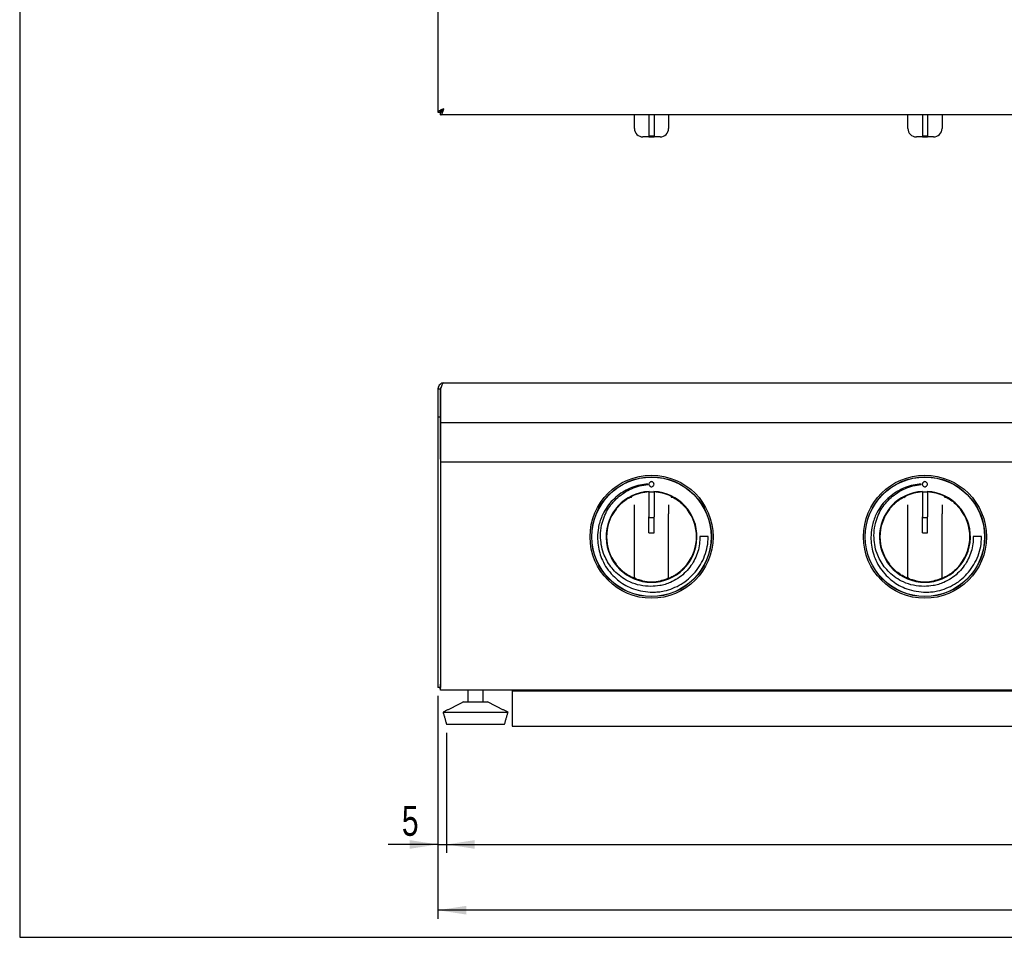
# Model space of a CAD drawing. Extents: x 24 to 2074, y 25 to 1460.
# Tile 1 of 4: x 24 to 600, y 25 to 562. Entities that reach past the tile are written whole.
import ezdxf

# ---------------------------------------------------------------- set-up
doc = ezdxf.new("R2010")
doc.units = 0
doc.layers.get('0').update_dxf_attribs({"linetype": 'CONTINUOUS'})
doc.layers.add('SLD-0', color=179, linetype='CONTINUOUS')
doc.styles.add('SLDTEXTSTYLE2', font='TXT', dxfattribs={"width": 0.75})
doc.dimstyles.new('SLDDIMSTYLE0', dxfattribs={"dimtxt": 17.5, "dimasz": 16.51, "dimexe": 0, "dimexo": 0.0625, "dimgap": 4.375, "dimtad": 1, "dimdec": 1, "dimrnd": 1e-09, "dimzin": 12, "dimtxsty": 'SLDTEXTSTYLE2', "dimsah": 1, "dimcen": 0.09, "dimazin": 3, "dimtfac": 1, "dimtdec": 1, "dimtofl": 0, "dimtmove": 0, "dimatfit": 3, "dimtolj": 1, "dimtzin": 12})
doc.dimstyles.new('SLDDIMSTYLE1', dxfattribs={"dimtxt": 17.5, "dimasz": 16.51, "dimexe": 0, "dimexo": 0.0625, "dimgap": 4.375, "dimtad": 1, "dimdec": 1, "dimrnd": 1e-09, "dimzin": 12, "dimtxsty": 'SLDTEXTSTYLE2', "dimsah": 1, "dimcen": 0.09, "dimazin": 3, "dimtfac": 1, "dimtdec": 1, "dimtofl": 0, "dimtmove": 0, "dimatfit": 3, "dimtolj": 1, "dimtzin": 12})

# ---------------------------------------------------------------- blocks, each defined once
blk = doc.blocks.new('*D3')
at = {"layer": 'SLD-0'}
for p, q in [((268.79, 166.17), (268.79, 74.32)), ((273.79, 144.67), (273.79, 74.32)), ((268.79, 79.32), (239.74, 79.32)), ((268.79, 79.32), (273.79, 79.32)), ((273.79, 79.32), (305.54, 79.32))]:
    blk.add_line(p, q, dxfattribs=at)
for points in [[(268.79, 79.32), (252.28, 81.86), (252.28, 76.78)], [(273.79, 79.32), (290.3, 76.78), (290.3, 81.86)]]:
    blk.add_solid(points, dxfattribs=at)
at = {"layer": 'SLD-0', "insert": (247.68, 101.88), "char_height": 17.5, "attachment_point": 1, "style": 'SLDTEXTSTYLE2'}
blk.add_mtext('5', dxfattribs=at)
blk = doc.blocks.new('*D4')
at = {"layer": 'SLD-0'}
for p, q in [((273.79, 144.67), (273.79, 74.32)), ((1063.79, 144.67), (1063.79, 74.32)), ((273.79, 79.32), (1063.79, 79.32))]:
    blk.add_line(p, q, dxfattribs=at)
for points in [[(273.79, 79.32), (290.3, 76.78), (290.3, 81.86)], [(1063.79, 79.32), (1047.28, 81.86), (1047.28, 76.78)]]:
    blk.add_solid(points, dxfattribs=at)
at = {"layer": 'SLD-0', "insert": (649.39, 101.88), "char_height": 17.5, "attachment_point": 1, "style": 'SLDTEXTSTYLE2'}
blk.add_mtext('790', dxfattribs=at)
blk = doc.blocks.new('*D6')
at = {"layer": 'SLD-0'}
for p, q in [((268.79, 166.17), (268.79, 35.85)), ((1068.79, 166.17), (1068.79, 35.85)), ((1068.79, 40.85), (268.79, 40.85))]:
    blk.add_line(p, q, dxfattribs=at)
for points in [[(268.79, 40.85), (285.3, 38.31), (285.3, 43.39)], [(1068.79, 40.85), (1052.28, 43.39), (1052.28, 38.31)]]:
    blk.add_solid(points, dxfattribs=at)
at = {"layer": 'SLD-0', "insert": (649.39, 63.41), "char_height": 17.5, "attachment_point": 1, "style": 'SLDTEXTSTYLE2'}
blk.add_mtext('800', dxfattribs=at)

msp = doc.modelspace()

# ---------------------------------------------------------------- linework, layer by layer
at = {"color": 7, "linetype": 'CONTINUOUS'}
for p, q in [((24, 1460), (24, 25)), ((268.79, 1304.6), (268.79, 507.74)), ((268.79, 507.74), (270.29, 507.74)), ((268.79, 507.74), (268.79, 507.67)), ((270.29, 507.67), (268.79, 507.67)), ((270.36, 506.17), (270.36, 507.67)), ((1067.22, 506.17), (270.36, 506.17)), ((383.79, 498.25), (383.79, 506.17)), ((392.29, 506.17), (392.29, 493.7)), ((395.29, 506.17), (395.29, 493.7)), ((403.79, 506.17), (403.79, 498.25)), ((543.79, 498.25), (543.79, 506.17)), ((552.29, 506.17), (552.29, 493.7)), ((555.29, 506.17), (555.29, 493.7)), ((563.79, 506.17), (563.79, 498.25)), ((392.29, 493.25), (388.79, 493.25)), ((392.29, 493.25), (392.29, 493.7)), ((395.29, 493.62), (392.29, 493.62)), ((395.29, 493.44), (392.29, 493.44)), ((392.29, 493.25), (395.29, 493.25)), ((395.29, 493.25), (395.29, 493.7)), ((398.79, 493.25), (395.29, 493.25)), ((552.29, 493.25), (548.79, 493.25)), ((552.29, 493.25), (552.29, 493.7)), ((555.29, 493.62), (552.29, 493.62)), ((555.29, 493.44), (552.29, 493.44)), ((552.29, 493.25), (555.29, 493.25)), ((555.29, 493.25), (555.29, 493.7)), ((558.79, 493.25), (555.29, 493.25)), ((268.79, 345.82), (270.29, 345.82)), ((268.79, 345.82), (268.79, 329.32)), ((270.29, 345.82), (270.29, 329.32)), ((270.36, 326.27), (270.36, 345.82)), ((272.29, 349.32), (1065.29, 349.32)), ((268.79, 329.32), (268.79, 326.27)), ((270.29, 329.32), (268.79, 329.32)), ((270.29, 329.32), (270.29, 326.27)), ((268.79, 326.27), (268.79, 324.86)), ((268.79, 324.86), (268.79, 305.69)), ((270.29, 326.27), (270.29, 324.86)), ((270.29, 324.86), (270.29, 305.69)), ((270.36, 323.8), (270.36, 326.27)), ((270.36, 326.27), (1067.22, 326.27)), ((270.36, 304.63), (270.36, 323.8)), ((268.79, 305.69), (268.79, 303.22)), ((270.29, 305.69), (270.29, 303.22)), ((268.79, 303.22), (268.79, 171.17)), ((270.29, 303.22), (270.29, 171.17)), ((270.36, 304.63), (270.36, 303.22)), ((270.36, 303.22), (270.36, 173.17)), ((270.36, 303.22), (1067.22, 303.22)), ((392.29, 285.58), (392.29, 270.92)), ((395.29, 285.44), (392.29, 285.44)), ((392.39, 285.44), (392.39, 285.88)), ((395.19, 285.88), (395.19, 285.44)), ((395.29, 285.58), (395.29, 270.92)), ((552.29, 285.58), (552.29, 270.92)), ((555.29, 285.44), (552.29, 285.44)), ((552.39, 285.44), (552.39, 285.88)), ((555.19, 285.88), (555.19, 285.44)), ((555.29, 285.58), (555.29, 270.92)), ((383.79, 272.69), (383.79, 277.91)), ((403.79, 277.91), (403.79, 272.69)), ((543.79, 272.69), (543.79, 277.91)), ((563.79, 277.91), (563.79, 272.69)), ((383.79, 235.68), (383.79, 272.69)), ((392.29, 270.08), (392.29, 270.92)), ((395.29, 270.08), (395.29, 270.92)), ((403.79, 235.68), (403.79, 272.69)), ((543.79, 235.68), (543.79, 272.69)), ((552.29, 270.08), (552.29, 270.92)), ((555.29, 270.08), (555.29, 270.92)), ((563.79, 235.68), (563.79, 272.69)), ((395.29, 270.47), (392.29, 270.47)), ((392.29, 261.67), (392.29, 270.08)), ((395.29, 261.67), (395.29, 270.08)), ((555.29, 270.47), (552.29, 270.47)), ((552.29, 261.67), (552.29, 270.08)), ((555.29, 261.67), (555.29, 270.08)), ((392.29, 261.67), (395.29, 261.67)), ((422.05, 259.41), (422.05, 259.32)), ((426.99, 259.41), (422.05, 259.41)), ((426.99, 259.32), (426.99, 259.41)), ((552.29, 261.67), (555.29, 261.67)), ((582.05, 259.41), (582.05, 259.32)), ((586.99, 259.41), (582.05, 259.41)), ((586.99, 259.32), (586.99, 259.41)), ((270.36, 169.67), (270.36, 173.17)), ((270.29, 171.17), (268.79, 171.17)), ((1067.22, 169.67), (270.36, 169.67)), ((312.29, 169.67), (312.29, 168.97)), ((312.29, 168.97), (312.29, 168.33)), ((312.29, 168.33), (312.29, 156.18)), ((328.79, 169.48), (324.59, 169.48)), ((328.79, 168.98), (324.59, 168.98)), ((332.99, 169.48), (328.79, 169.48)), ((332.99, 168.98), (328.79, 168.98)), ((283.79, 162.67), (297.79, 162.67)), ((271.79, 156.67), (309.79, 156.67)), ((312.29, 156.18), (312.29, 148.53)), ((273.79, 149.67), (307.79, 149.67)), ((312.29, 148.53), (312.29, 148.47)), ((24, 25), (2074, 25))]:
    msp.add_line(p, q, dxfattribs=at)
at = {"color": 7, "linetype": 'CONTINUOUS', "flags": 128}
for points in [[(272.29, 509.67), (272.29, 509.67)], [(270.29, 173.17), (270.32, 172.78), (270.36, 172.64)]]:
    msp.add_lwpolyline(points, dxfattribs=at)
at = {"color": 7, "linetype": 'CONTINUOUS'}
for centre, radius in [((393.79, 259.32), 36), ((393.79, 259.32), 35), ((393.79, 259.32), 34.9), ((553.79, 259.32), 36), ((553.79, 259.32), 35), ((553.79, 259.32), 34.9)]:
    msp.add_circle(centre, radius, dxfattribs=at)
for centre, radius, start, end in [((388.79, 498.25), 5, 180, 270), ((398.79, 498.25), 5, 270, 0), ((548.79, 498.25), 5, 180, 270), ((558.79, 498.25), 5, 270, 0), ((393.79, 259.32), 26.6, 93.01696, 86.98304), ((393.79, 259.32), 26.3, 93.26959, 115.33058), ((393.79, 259.32), 26.3, 64.66942, 86.73041), ((553.79, 259.32), 26.6, 93.01696, 86.98304), ((553.79, 259.32), 26.3, 93.26959, 115.33058), ((553.79, 259.32), 26.3, 64.66942, 86.73041), ((393.79, 259.32), 26.3, 142.23356, 217.76644), ((393.79, 259.32), 26.3, 322.23356, 37.76644), ((553.79, 259.32), 26.3, 142.23356, 217.76644), ((553.79, 259.32), 26.3, 322.23356, 37.76644), ((384.79, 235.68), 1, 180, 249.16173), ((393.79, 259.32), 26.3, 258.60169, 281.39831), ((402.79, 235.68), 1, 290.83827, 0), ((544.79, 235.68), 1, 180, 249.16173), ((553.79, 259.32), 26.3, 258.60169, 281.39831), ((562.79, 235.68), 1, 290.83827, 0), ((272.29, 173.17), 3.5, 214.8499, 236.54887)]:
    msp.add_arc(centre, radius, start, end, dxfattribs=at)
for points, knots in [([(272.29, 509.67), (271.87, 509.53), (271.03, 509.23), (269.94, 508.8), (269.15, 508.36), (268.82, 508.01), (268.79, 507.8), (268.79, 507.74)], [0, 0, 0, 0, 0.227566, 0.455186, 0.68281, 0.910433, 1, 1, 1, 1]), ([(272.29, 509.67), (272.07, 509.54), (271.58, 509.24), (270.92, 508.78), (270.44, 508.3), (270.29, 507.95), (270.29, 507.77), (270.29, 507.74)], [0, 0, 0, 0, 0.210183, 0.462316, 0.714547, 0.966778, 1, 1, 1, 1]), ([(270.36, 506.17), (270.5, 506.22), (270.8, 506.3), (271.24, 506.98), (271.67, 507.96), (272.03, 508.93), (272.23, 509.51), (272.29, 509.67)], [0, 0, 0, 0, 0.227561, 0.455183, 0.682809, 0.910432, 1, 1, 1, 1]), ([(270.36, 507.67), (270.49, 507.7), (270.79, 507.74), (271.25, 508.14), (271.74, 508.78), (272.08, 509.34), (272.26, 509.64), (272.29, 509.67)], [0, 0, 0, 0, 0.210178, 0.462313, 0.714542, 0.966775, 1, 1, 1, 1]), ([(272.29, 349.32), (271.87, 349.28), (271.03, 349.19), (269.94, 348.51), (269.15, 347.53), (268.82, 346.56), (268.79, 345.98), (268.79, 345.82)], [0, 0, 0, 0, 0.227566, 0.455186, 0.68281, 0.910433, 1, 1, 1, 1]), ([(270.85, 347.17), (270.71, 347.02), (270.4, 346.66), (270.29, 346.15), (270.29, 345.86), (270.29, 345.82)], [0, 0, 0, 0, 0.402846, 0.930502, 1, 1, 1, 1]), ([(270.36, 345.82), (270.5, 346.24), (270.8, 347.07), (271.24, 348.17), (271.67, 348.96), (272.03, 349.29), (272.23, 349.31), (272.29, 349.32)], [0, 0, 0, 0, 0.227561, 0.455183, 0.682809, 0.910432, 1, 1, 1, 1]), ([(391.67, 290.12), (390.07, 289.97), (386.88, 289.67), (382.26, 288.23), (377.89, 286.16), (373.81, 283.4), (370.16, 279.98), (366.98, 275.96), (365.5, 272.89), (364.76, 271.35)], [0, 0, 0, 0, 0.139027, 0.278187, 0.417748, 0.557677, 0.704541, 0.851788, 1, 1, 1, 1]), ([(366.02, 270.82), (366.65, 272.25), (367.9, 275.12), (370.66, 278.94), (373.93, 282.33), (377.75, 285.23), (382.05, 287.54), (386.74, 289.23), (390.03, 289.65), (391.67, 289.87)], [0, 0, 0, 0, 0.139215, 0.278391, 0.417954, 0.557935, 0.704884, 0.85212, 1, 1, 1, 1]), ([(391.66, 290.06), (391.67, 290.07), (391.67, 290.09), (391.67, 290.11), (391.67, 290.12)], [0, 0, 0, 0, 0.561854, 1, 1, 1, 1]), ([(391.67, 289.87), (391.67, 289.91), (391.67, 289.97), (391.67, 290.04), (391.66, 290.06)], [0, 0, 0, 0, 0.557929, 1, 1, 1, 1]), ([(395.24, 290.07), (395.22, 290.27), (395.17, 290.66), (394.83, 291.15), (394.34, 291.48), (393.75, 291.6), (393.16, 291.48), (392.67, 291.15), (392.33, 290.66), (392.28, 290.27), (392.26, 290.07)], [0, 0, 0, 0, 0.127198, 0.24999, 0.372784, 0.500014, 0.627187, 0.749987, 0.872797, 1, 1, 1, 1]), ([(392.26, 290.07), (392.28, 289.87), (392.33, 289.48), (392.67, 288.99), (393.16, 288.66), (393.75, 288.54), (394.34, 288.66), (394.83, 288.99), (395.17, 289.48), (395.22, 289.87), (395.24, 290.07)], [0, 0, 0, 0, 0.127204, 0.250013, 0.372812, 0.499986, 0.627216, 0.75001, 0.872801, 1, 1, 1, 1]), ([(551.67, 290.12), (550.07, 289.97), (546.88, 289.67), (542.26, 288.23), (537.89, 286.16), (533.81, 283.4), (530.16, 279.98), (526.98, 275.96), (525.5, 272.89), (524.76, 271.35)], [0, 0, 0, 0, 0.139026, 0.278187, 0.417749, 0.557677, 0.704541, 0.851788, 1, 1, 1, 1]), ([(526.02, 270.82), (526.65, 272.25), (527.9, 275.12), (530.66, 278.94), (533.93, 282.33), (537.75, 285.23), (542.05, 287.54), (546.74, 289.23), (550.03, 289.65), (551.67, 289.87)], [0, 0, 0, 0, 0.139215, 0.278391, 0.417954, 0.557935, 0.704884, 0.85212, 1, 1, 1, 1]), ([(551.66, 290.06), (551.67, 290.07), (551.67, 290.09), (551.67, 290.11), (551.67, 290.12)], [0, 0, 0, 0, 0.561852, 1, 1, 1, 1]), ([(551.67, 289.87), (551.67, 289.91), (551.67, 289.97), (551.67, 290.04), (551.66, 290.06)], [0, 0, 0, 0, 0.557928, 1, 1, 1, 1]), ([(555.24, 290.07), (555.22, 290.27), (555.17, 290.66), (554.83, 291.15), (554.34, 291.48), (553.75, 291.6), (553.16, 291.48), (552.67, 291.15), (552.33, 290.66), (552.28, 290.27), (552.26, 290.07)], [0, 0, 0, 0, 0.127199, 0.249988, 0.372784, 0.500017, 0.627187, 0.749988, 0.872797, 1, 1, 1, 1]), ([(552.26, 290.07), (552.28, 289.87), (552.33, 289.48), (552.67, 288.99), (553.16, 288.66), (553.75, 288.54), (554.34, 288.66), (554.83, 288.99), (555.17, 289.48), (555.22, 289.87), (555.24, 290.07)], [0, 0, 0, 0, 0.127203, 0.250012, 0.372813, 0.499983, 0.627216, 0.750012, 0.872801, 1, 1, 1, 1]), ([(373, 275.43), (373.61, 276.17), (374.84, 277.66), (376.75, 279.4), (378.5, 280.75), (379.97, 281.72), (381.36, 282.52), (382.12, 282.89), (382.51, 283.08)], [0, 0, 0, 0, 0.208768, 0.42349, 0.568485, 0.717161, 0.856307, 1, 1, 1, 1]), ([(381.92, 282.08), (381.92, 282.08), (381.93, 282.16), (381.96, 282.36), (382.07, 282.65), (382.26, 282.92), (382.42, 283.03), (382.51, 283.08)], [0, 0, 0, 0, 0.005813, 0.197825, 0.474631, 0.737056, 1, 1, 1, 1]), ([(405.65, 282.08), (405.65, 282.08), (405.65, 282.16), (405.62, 282.36), (405.51, 282.65), (405.32, 282.92), (405.15, 283.03), (405.06, 283.08)], [0, 0, 0, 0, 0.005813, 0.19638, 0.473281, 0.736371, 1, 1, 1, 1]), ([(405.06, 283.08), (405.45, 282.89), (406.53, 282.36), (408.84, 280.97), (411.83, 278.63), (413.62, 276.55), (414.58, 275.43)], [0, 0, 0, 0, 0.142888, 0.402241, 0.679681, 1, 1, 1, 1]), ([(533, 275.43), (533.61, 276.17), (534.84, 277.66), (536.75, 279.4), (538.5, 280.75), (539.97, 281.72), (541.36, 282.52), (542.12, 282.89), (542.51, 283.08)], [0, 0, 0, 0, 0.208768, 0.423489, 0.568485, 0.717161, 0.856307, 1, 1, 1, 1]), ([(541.92, 282.08), (541.92, 282.08), (541.93, 282.16), (541.96, 282.36), (542.07, 282.65), (542.26, 282.92), (542.42, 283.03), (542.51, 283.08)], [0, 0, 0, 0, 0.005812, 0.197827, 0.47464, 0.737062, 1, 1, 1, 1]), ([(565.65, 282.08), (565.65, 282.08), (565.65, 282.16), (565.62, 282.36), (565.51, 282.65), (565.32, 282.92), (565.15, 283.03), (565.06, 283.08)], [0, 0, 0, 0, 0.005812, 0.196381, 0.47328, 0.736376, 1, 1, 1, 1]), ([(565.06, 283.08), (565.45, 282.89), (566.53, 282.36), (568.84, 280.97), (571.83, 278.63), (573.62, 276.55), (574.58, 275.43)], [0, 0, 0, 0, 0.142888, 0.402241, 0.679681, 1, 1, 1, 1]), ([(364.76, 271.35), (364.31, 270.24), (363.42, 268.04), (362.42, 263.89), (362.27, 260.84), (362.17, 258.97)], [0, 0, 0, 0, 0.28011, 0.559895, 1, 1, 1, 1]), ([(524.76, 271.35), (524.31, 270.24), (523.42, 268.04), (522.42, 263.89), (522.27, 260.84), (522.17, 258.97)], [0, 0, 0, 0, 0.28011, 0.559895, 1, 1, 1, 1]), ([(363.93, 259.98), (364.03, 262.05), (364.23, 265.77), (365.47, 269.27), (366.02, 270.82)], [0, 0, 0, 0, 0.558158, 1, 1, 1, 1]), ([(523.93, 259.98), (524.03, 262.05), (524.23, 265.77), (525.47, 269.27), (526.02, 270.82)], [0, 0, 0, 0, 0.558158, 1, 1, 1, 1]), ([(372.96, 238.49), (371.92, 239.56), (369.86, 241.7), (367.47, 245.5), (365.54, 249.82), (364.2, 254.69), (364.02, 258.21), (363.93, 259.98)], [0, 0, 0, 0, 0.186149, 0.372149, 0.558618, 0.779026, 1, 1, 1, 1]), ([(406.26, 229.19), (407.91, 229.93), (411.2, 231.39), (415.56, 234.64), (419.37, 238.5), (422.56, 243.01), (425.01, 248.07), (426.66, 253.59), (426.88, 257.41), (426.99, 259.32)], [0, 0, 0, 0, 0.139193, 0.278331, 0.417853, 0.557766, 0.704613, 0.851814, 1, 1, 1, 1]), ([(422.05, 259.32), (422.06, 259.17), (422.06, 258.9), (422.07, 258.63), (422.07, 258.51)], [0, 0, 0, 0, 0.559574, 1, 1, 1, 1]), ([(532.96, 238.49), (531.92, 239.56), (529.86, 241.7), (527.47, 245.5), (525.54, 249.82), (524.2, 254.69), (524.02, 258.21), (523.93, 259.98)], [0, 0, 0, 0, 0.186148, 0.372149, 0.558618, 0.779026, 1, 1, 1, 1]), ([(566.26, 229.19), (567.91, 229.93), (571.2, 231.39), (575.56, 234.64), (579.37, 238.5), (582.56, 243.01), (585.01, 248.07), (586.66, 253.59), (586.88, 257.41), (586.99, 259.32)], [0, 0, 0, 0, 0.139193, 0.278331, 0.417853, 0.557766, 0.704613, 0.851814, 1, 1, 1, 1]), ([(582.05, 259.32), (582.06, 259.17), (582.06, 258.9), (582.07, 258.63), (582.07, 258.51)], [0, 0, 0, 0, 0.559573, 1, 1, 1, 1]), ([(362.17, 258.97), (362.23, 257.44), (362.36, 254.39), (363.36, 249.9), (365.03, 245.33), (367.52, 240.76), (369.94, 238.05), (371.15, 236.69)], [0, 0, 0, 0, 0.185682, 0.371784, 0.558191, 0.778341, 1, 1, 1, 1]), ([(422.07, 258.51), (421.99, 256.99), (421.83, 253.94), (420.61, 249.51), (418.75, 245.31), (416.21, 241.37), (413.01, 237.84), (409.21, 234.78), (406.29, 233.36), (404.83, 232.65)], [0, 0, 0, 0, 0.138946, 0.277988, 0.417499, 0.557456, 0.7044, 0.851726, 1, 1, 1, 1]), ([(522.17, 258.97), (522.23, 257.44), (522.36, 254.39), (523.36, 249.9), (525.03, 245.33), (527.52, 240.76), (529.94, 238.05), (531.15, 236.69)], [0, 0, 0, 0, 0.185682, 0.371784, 0.558191, 0.778341, 1, 1, 1, 1]), ([(582.07, 258.51), (581.99, 256.99), (581.83, 253.94), (580.61, 249.51), (578.76, 245.31), (576.21, 241.37), (573.01, 237.84), (569.21, 234.78), (566.29, 233.36), (564.83, 232.65)], [0, 0, 0, 0, 0.138946, 0.277988, 0.417498, 0.557456, 0.7044, 0.851726, 1, 1, 1, 1]), ([(384.43, 234.74), (384.32, 234.78), (384.1, 234.86), (382.39, 235.58), (379.98, 236.86), (377.5, 238.6), (375.35, 240.51), (373.95, 242.01), (373.21, 242.95), (373, 243.21)], [0, 0, 0, 0, 0.170389, 0.342202, 0.515863, 0.69639, 0.822954, 0.949692, 1, 1, 1, 1]), ([(414.58, 243.21), (413.96, 242.47), (412.72, 240.97), (410.81, 239.22), (409.07, 237.89), (407.57, 236.9), (406.17, 236.11), (404.64, 235.34), (403.39, 234.83), (403.22, 234.77), (403.14, 234.74)], [0, 0, 0, 0, 0.143558, 0.286852, 0.386355, 0.485772, 0.584647, 0.683462, 0.859497, 1, 1, 1, 1]), ([(544.43, 234.74), (544.32, 234.78), (544.1, 234.86), (542.39, 235.58), (539.98, 236.86), (537.5, 238.6), (535.35, 240.51), (533.95, 242.01), (533.21, 242.95), (533, 243.21)], [0, 0, 0, 0, 0.170389, 0.342202, 0.515863, 0.69639, 0.822954, 0.949692, 1, 1, 1, 1]), ([(574.58, 243.21), (573.96, 242.47), (572.72, 240.97), (570.81, 239.22), (569.07, 237.89), (567.57, 236.9), (566.17, 236.11), (564.64, 235.34), (563.39, 234.83), (563.22, 234.77), (563.14, 234.74)], [0, 0, 0, 0, 0.143559, 0.286852, 0.386355, 0.485772, 0.584647, 0.683463, 0.859497, 1, 1, 1, 1]), ([(371.15, 236.69), (372.31, 235.57), (374.64, 233.33), (378.75, 230.74), (383.45, 228.65), (388.72, 227.2), (392.54, 227.01), (394.45, 226.91)], [0, 0, 0, 0, 0.186246, 0.372292, 0.558757, 0.779115, 1, 1, 1, 1]), ([(393.42, 230.26), (391.32, 230.39), (387.11, 230.65), (381.51, 232.56), (376.7, 235.16), (374.21, 237.38), (372.96, 238.49)], [0, 0, 0, 0, 0.278537, 0.557924, 0.778213, 1, 1, 1, 1]), ([(531.15, 236.69), (532.31, 235.57), (534.64, 233.33), (538.75, 230.74), (543.45, 228.65), (548.72, 227.2), (552.54, 227.01), (554.45, 226.91)], [0, 0, 0, 0, 0.1862455, 0.3722913, 0.5587568, 0.7791145, 1, 1, 1, 1]), ([(553.42, 230.26), (551.32, 230.39), (547.11, 230.65), (541.51, 232.56), (536.7, 235.16), (534.21, 237.38), (532.96, 238.49)], [0, 0, 0, 0, 0.278537, 0.557923, 0.778213, 1, 1, 1, 1]), ([(388.59, 233.54), (388.11, 233.64), (387.16, 233.85), (385.9, 234.22), (384.95, 234.55), (384.49, 234.72), (384.45, 234.74), (384.43, 234.74)], [0, 0, 0, 0, 0.224833, 0.447816, 0.67074, 0.885105, 1, 1, 1, 1]), ([(404.83, 232.65), (403.81, 232.24), (401.78, 231.42), (397.96, 230.49), (395.14, 230.35), (393.42, 230.26)], [0, 0, 0, 0, 0.28009, 0.559854, 1, 1, 1, 1]), ([(403.14, 234.74), (403.1, 234.73), (403.01, 234.69), (402.35, 234.45), (401.37, 234.13), (400.19, 233.8), (399.35, 233.62), (398.98, 233.54)], [0, 0, 0, 0, 0.197868, 0.39711, 0.605791, 0.828247, 1, 1, 1, 1]), ([(548.59, 233.54), (548.11, 233.64), (547.16, 233.85), (545.9, 234.22), (544.95, 234.55), (544.49, 234.72), (544.45, 234.74), (544.43, 234.74)], [0, 0, 0, 0, 0.22483, 0.447815, 0.6707389, 0.885105, 1, 1, 1, 1]), ([(564.83, 232.65), (563.81, 232.24), (561.78, 231.42), (557.96, 230.49), (555.14, 230.35), (553.42, 230.26)], [0, 0, 0, 0, 0.28009, 0.559853, 1, 1, 1, 1]), ([(563.14, 234.74), (563.1, 234.73), (563.01, 234.69), (562.35, 234.45), (561.37, 234.13), (560.19, 233.8), (559.35, 233.62), (558.98, 233.54)], [0, 0, 0, 0, 0.197868, 0.39711, 0.605792, 0.828246, 1, 1, 1, 1]), ([(394.45, 226.91), (395.58, 226.94), (397.83, 227.02), (401.83, 227.64), (404.58, 228.61), (406.26, 229.19)], [0, 0, 0, 0, 0.278944, 0.558483, 1, 1, 1, 1]), ([(554.45, 226.91), (555.58, 226.94), (557.83, 227.02), (561.83, 227.64), (564.58, 228.61), (566.26, 229.19)], [0, 0, 0, 0, 0.2789434, 0.5584822, 1, 1, 1, 1])]:
    msp.add_open_spline(points, degree=3, knots=knots, dxfattribs=at)
for points in [[(382.51, 283.08), (382.53, 283.09)], [(405.04, 283.09), (405.06, 283.08)], [(542.51, 283.08), (542.53, 283.09)], [(565.04, 283.09), (565.06, 283.08)], [(286.24, 169.67), (286.24, 162.67)], [(295.33, 162.67), (295.33, 169.67)], [(1025.29, 168.97), (312.29, 168.97)], [(324.78, 169.67), (324.59, 169.48)], [(324.59, 169.48), (324.59, 168.98)], [(332.99, 169.48), (332.8, 169.67)], [(332.99, 168.98), (332.99, 169.48)], [(283.79, 162.67), (271.79, 156.67)], [(309.79, 156.67), (297.79, 162.67)], [(271.79, 156.67), (273.79, 149.67)], [(307.79, 149.67), (309.79, 156.67)], [(312.29, 148.47), (1025.29, 148.47)]]:
    msp.add_open_spline(points, degree=1, dxfattribs=at)

# ---------------------------------------------------------------- dimensions: what is measured, and where the dimension line sits
at = {"layer": 'SLD-0'}
for base, p1, p2, dimstyle, picture, middle in [((273.79, 79.32), (268.79, 171.17), (273.79, 149.67), 'SLDDIMSTYLE1', '*D3', (254.14, 79.32)), ((268.79, 40.85), (1068.79, 171.17), (268.79, 171.17), 'SLDDIMSTYLE0', '*D6', (668.79, 40.85)), ((1063.79, 79.32), (273.79, 149.67), (1063.79, 149.67), 'SLDDIMSTYLE0', '*D4', (668.79, 79.32))]:
    dim = msp.add_linear_dim(base=base, p1=p1, p2=p2, dimstyle=dimstyle, dxfattribs=at)
    dim.commit()
    dim.dimension.update_dxf_attribs({"geometry": picture, "text_midpoint": middle, "dimtype": 160})

doc.saveas('drawing.dxf')
